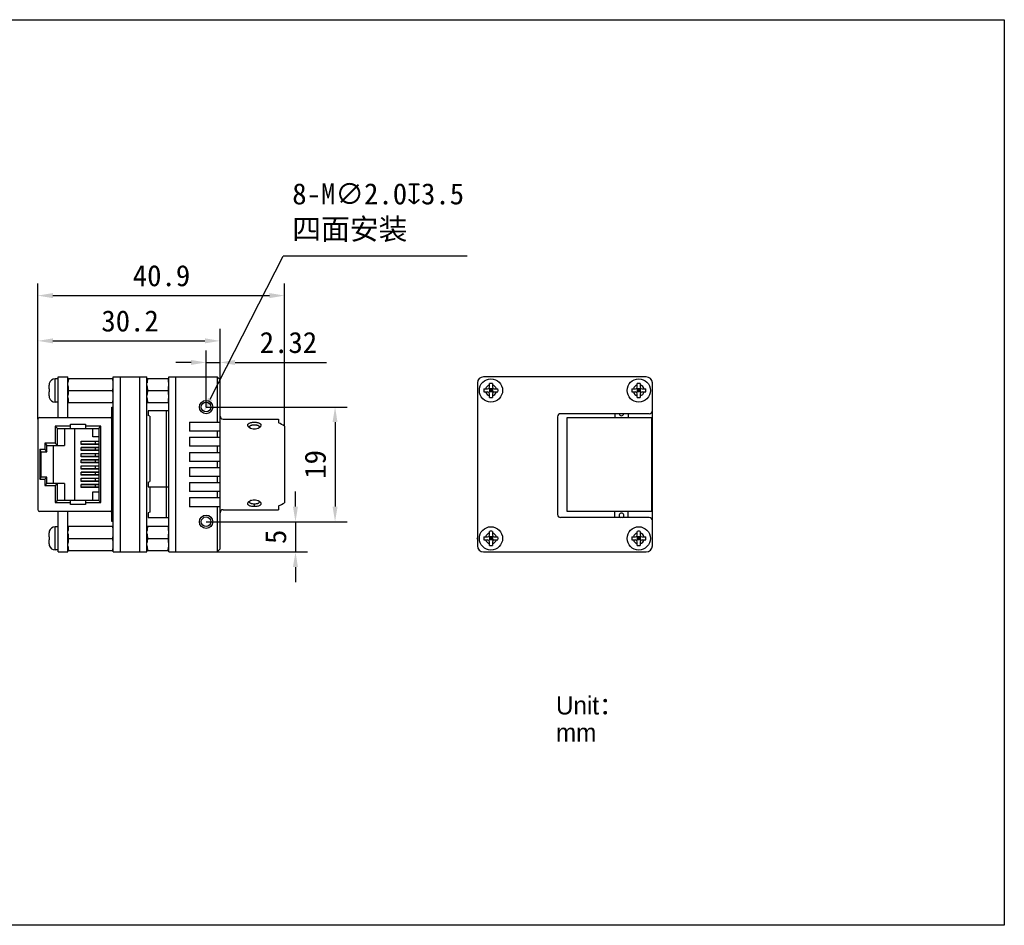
# Model space of a CAD drawing. Header units: millimetres. Extents: x 1 to 301, y 62 to 212.
# Tile 2 of 2: x 138 to 301, y 62 to 212. Entities that reach past the tile are written whole.
import ezdxf

# ---------------------------------------------------------------- set-up
doc = ezdxf.new("R2010")
doc.units = ezdxf.units.MM
doc.header["$LTSCALE"] = 16.335
doc.header["$PDMODE"] = 3
doc.header["$PDSIZE"] = 8
doc.layers.get('0').update_dxf_attribs({"linetype": 'CONTINUOUS'})
doc.layers.get('Defpoints').update_dxf_attribs({"linetype": 'CONTINUOUS'})
for name, color, linetype in [('00_COMPONENTS', 7, 'CONTINUOUS'), ('50_ALL_DETAILS', 7, 'CONTINUOUS'), ('51__DRAFT_DIMS', 7, 'CONTINUOUS')]:
    doc.layers.add(name, color=color, linetype=linetype)
doc.styles.add('HC_TEXTSTYLE', font='isocp', dxfattribs={"width": 0.667, "bigfont": 'hzfs'})
doc.styles.get("Standard").update_dxf_attribs({"font": 'simfang.ttf'})
doc.dimstyles.new('HC_SIZEDIM', dxfattribs={"dimtxt": 3.5, "dimasz": 2.5, "dimexe": 2, "dimexo": 0, "dimgap": 1.5, "dimtad": 1, "dimtih": 1, "dimtoh": 1, "dimdec": 1, "dimzin": 0, "dimdsep": 46, "dimtxsty": 'HC_TEXTSTYLE', "dimcen": 2.5, "dimclrd": 253, "dimclre": 253, "dimclrt": 253, "dimadec": 0, "dimazin": 0, "dimtfac": 0.714286, "dimtdec": 1, "dimtmove": 0, "dimatfit": 3, "dimfxl": 1, "dimtolj": 1, "dimtzin": 0, "dimarcsym": 0})

# ---------------------------------------------------------------- blocks, each defined once
blk = doc.blocks.new('*D6')
at = {"layer": '51__DRAFT_DIMS', "color": 253, "lineweight": -2}
for p in [(169.74, 149.18), (212.3, 172.86)]:
    blk.add_line(p, (181.83, 172.86), dxfattribs=at)
at = {"layer": '51__DRAFT_DIMS', "color": 253}
blk.add_solid([(169.37, 149.37), (170.11, 148.99), (168.6, 146.96)], dxfattribs=at)
at = {"layer": 'Defpoints', "color": 0}
for p in [(169.51, 148.74), (168.6, 146.96)]:
    blk.add_point(p, dxfattribs=at)
at = {"layer": '51__DRAFT_DIMS', "color": 253, "insert": (183.33, 184.92), "char_height": 3.5, "attachment_point": 1}
blk.add_mtext('\\A1;{8-M∅2.0{\\fgdt;x}3.5\\P四面安装}', dxfattribs=at)
blk = doc.blocks.new('*D8')
at = {"color": 253, "lineweight": -2}
for p, q in [((141.15, 145.82), (141.15, 160.81)), ((171.37, 152.35), (171.37, 160.81)), ((143.65, 158.81), (168.87, 158.81))]:
    blk.add_line(p, q, dxfattribs=at)
at = {"color": 253}
for points in [[(143.65, 159.23), (143.65, 158.4), (141.15, 158.81)], [(168.87, 158.4), (168.87, 159.23), (171.37, 158.81)]]:
    blk.add_solid(points, dxfattribs=at)
at = {"layer": 'Defpoints', "color": 0}
for p in [(171.37, 158.81), (171.37, 152.35), (141.15, 145.82)]:
    blk.add_point(p, dxfattribs=at)
at = {"color": 253, "insert": (156.45, 162.09), "char_height": 3.5, "attachment_point": 5}
blk.add_mtext('\\A1;30.2', dxfattribs=at)
blk = doc.blocks.new('*D9')
at = {"color": 253, "lineweight": -2}
for p, q in [((141.15, 145.82), (141.15, 168.31)), ((182.05, 144.69), (182.05, 168.31)), ((143.65, 166.31), (179.55, 166.31))]:
    blk.add_line(p, q, dxfattribs=at)
at = {"color": 253}
for points in [[(143.65, 166.73), (143.65, 165.89), (141.15, 166.31)], [(179.55, 165.89), (179.55, 166.73), (182.05, 166.31)]]:
    blk.add_solid(points, dxfattribs=at)
at = {"layer": 'Defpoints', "color": 0}
for p in [(182.05, 166.31), (141.15, 145.82), (182.05, 144.69)]:
    blk.add_point(p, dxfattribs=at)
at = {"color": 253, "insert": (161.66, 169.59), "char_height": 3.5, "attachment_point": 5}
blk.add_mtext('\\A1;40.9', dxfattribs=at)
blk = doc.blocks.new('*D28')
at = {"color": 253, "lineweight": -2}
for p, q in [((169.05, 147.85), (192.43, 147.85)), ((190.43, 145.35), (190.43, 131.35)), ((169.05, 128.85), (192.43, 128.85))]:
    blk.add_line(p, q, dxfattribs=at)
at = {"color": 253}
for points in [[(190.84, 145.35), (190.01, 145.35), (190.43, 147.85)], [(190.01, 131.35), (190.84, 131.35), (190.43, 128.85)]]:
    blk.add_solid(points, dxfattribs=at)
at = {"layer": 'Defpoints', "color": 0}
for p in [(169.05, 147.85), (169.05, 128.85), (190.43, 128.85)]:
    blk.add_point(p, dxfattribs=at)
at = {"color": 253, "insert": (187.16, 138.35), "char_height": 3.5, "attachment_point": 5, "rotation": 90}
blk.add_mtext('\\A1;19{}{{\\H0.7x;}{}}', dxfattribs=at)
blk = doc.blocks.new('*D29')
at = {"color": 253, "lineweight": -2}
for p, q in [((183.87, 131.35), (183.87, 133.85)), ((169.05, 128.85), (185.87, 128.85)), ((183.87, 128.85), (183.87, 123.85)), ((169.05, 123.85), (185.87, 123.85)), ((183.87, 121.35), (183.87, 118.85))]:
    blk.add_line(p, q, dxfattribs=at)
at = {"color": 253}
for points in [[(183.45, 131.35), (184.28, 131.35), (183.87, 128.85)], [(184.28, 121.35), (183.45, 121.35), (183.87, 123.85)]]:
    blk.add_solid(points, dxfattribs=at)
at = {"layer": 'Defpoints', "color": 0}
for p in [(169.05, 128.85), (169.05, 123.85), (183.87, 123.85)]:
    blk.add_point(p, dxfattribs=at)
at = {"color": 253, "insert": (180.6, 126.35), "char_height": 3.5, "attachment_point": 5, "rotation": 90}
blk.add_mtext('\\A1;5{}{{\\H0.7x;}{}}', dxfattribs=at)
blk = doc.blocks.new('*D30')
at = {"color": 253, "lineweight": -2}
for p, q in [((169.05, 147.85), (169.05, 157.24)), ((171.37, 152.35), (171.37, 157.24)), ((166.55, 155.24), (164.05, 155.24)), ((169.05, 155.24), (171.37, 155.24)), ((173.87, 155.24), (189.03, 155.24))]:
    blk.add_line(p, q, dxfattribs=at)
at = {"color": 253}
for points in [[(166.55, 154.82), (166.55, 155.65), (169.05, 155.24)], [(173.87, 155.65), (173.87, 154.82), (171.37, 155.24)]]:
    blk.add_solid(points, dxfattribs=at)
at = {"layer": 'Defpoints', "color": 0}
for p in [(171.37, 155.24), (171.37, 152.35), (169.05, 147.85)]:
    blk.add_point(p, dxfattribs=at)
at = {"color": 253, "insert": (182.7, 158.52), "char_height": 3.5, "attachment_point": 5}
blk.add_mtext('\\A1;2.32{}{{\\H0.7x;}{}}', dxfattribs=at)

msp = doc.modelspace()

# ---------------------------------------------------------------- linework, layer by layer
for p, q in [((1.365, 212.009), (301.365, 212.009)), ((301.365, 212.009), (301.365, 62.009)), ((301.365, 62.009), (1.365, 62.009))]:
    msp.add_line(p, q)
at = {"layer": '00_COMPONENTS', "color": 7}
for p, q in [((144.023, 148.672), (144.023, 152.522)), ((144.553, 152.522), (144.023, 152.522)), ((144.553, 146.122), (144.553, 152.847)), ((144.553, 152.847), (146.153, 152.847)), ((146.153, 146.122), (146.153, 152.847)), ((146.153, 152.597), (153.653, 152.597)), ((153.653, 152.847), (159.253, 152.847)), ((153.653, 123.847), (153.653, 152.847)), ((154.853, 123.847), (154.853, 152.847)), ((158.053, 123.847), (158.053, 152.847)), ((159.253, 123.847), (159.253, 152.847)), ((159.253, 152.597), (162.853, 152.597)), ((162.853, 152.847), (164.053, 152.847)), ((162.853, 123.847), (162.853, 152.847)), ((164.053, 123.847), (164.053, 152.847)), ((164.054, 152.847), (170.874, 152.847)), ((171.374, 152.347), (170.874, 152.847)), ((170.874, 152.847), (170.874, 145.347)), ((171.374, 124.347), (171.374, 152.347)), ((214.022, 151.846), (214.022, 124.846)), ((242.022, 152.846), (215.022, 152.846)), ((243.022, 124.846), (243.022, 151.846)), ((143.023, 150.847), (143.023, 151.488)), ((143.023, 150.847), (143.059, 150.847)), ((143.023, 149.707), (143.023, 150.347)), ((143.059, 150.347), (143.023, 150.347)), ((143.054, 151.767), (143.059, 151.761)), ((146.253, 150.597), (153.553, 150.597)), ((159.353, 150.597), (162.753, 150.597)), ((215.108, 150.846), (215.722, 150.846)), ((215.108, 150.346), (215.722, 150.346)), ((215.934, 150.934), (216.609, 150.258)), ((215.934, 150.258), (216.609, 150.934)), ((216.022, 151.146), (216.022, 151.76)), ((216.022, 150.846), (216.022, 150.346)), ((216.522, 150.846), (216.022, 150.846)), ((216.522, 150.596), (216.022, 150.596)), ((216.522, 150.346), (216.022, 150.346)), ((216.272, 150.846), (216.272, 150.346)), ((216.522, 151.76), (216.522, 151.146)), ((216.522, 150.846), (216.522, 150.346)), ((216.822, 150.846), (217.436, 150.846)), ((216.822, 150.346), (217.436, 150.346)), ((239.608, 150.846), (240.222, 150.846)), ((239.608, 150.346), (240.222, 150.346)), ((240.434, 150.934), (241.109, 150.258)), ((240.434, 150.258), (241.109, 150.934)), ((240.522, 151.146), (240.522, 151.76)), ((241.022, 150.846), (240.522, 150.846)), ((240.522, 150.846), (240.522, 150.346)), ((241.022, 150.596), (240.522, 150.596)), ((241.022, 150.346), (240.522, 150.346)), ((240.772, 150.846), (240.772, 150.346)), ((241.022, 151.76), (241.022, 151.146)), ((241.022, 150.846), (241.022, 150.346)), ((241.322, 150.846), (241.936, 150.846)), ((241.322, 150.346), (241.936, 150.346)), ((143.059, 149.433), (143.054, 149.428)), ((144.553, 148.672), (144.023, 148.672)), ((146.153, 148.597), (153.653, 148.597)), ((159.253, 148.597), (162.853, 148.597)), ((216.022, 149.432), (216.022, 150.046)), ((216.522, 150.046), (216.522, 149.432)), ((240.522, 149.432), (240.522, 150.046)), ((241.022, 150.046), (241.022, 149.432)), ((153.453, 147.822), (153.653, 147.822)), ((153.453, 128.872), (153.453, 147.822)), ((162.803, 147.227), (159.453, 147.227)), ((159.453, 147.227), (159.453, 146.427)), ((162.503, 129.547), (162.503, 147.227)), ((141.153, 145.822), (141.153, 130.872)), ((141.453, 146.122), (153.153, 146.122)), ((159.703, 146.327), (159.453, 146.427)), ((159.703, 146.327), (159.703, 135.527)), ((166.274, 145.347), (171.374, 145.347)), ((166.274, 145.347), (166.274, 143.847)), ((171.874, 145.847), (181.054, 145.847)), ((181.054, 145.847), (181.054, 145.221)), ((227.322, 146.246), (227.322, 130.046)), ((242.522, 146.746), (227.822, 146.746)), ((228.902, 146.121), (242.902, 146.121)), ((228.902, 130.571), (228.902, 146.121)), ((236.802, 146.746), (236.802, 146.121)), ((239.002, 146.746), (239.002, 146.121)), ((242.902, 146.121), (242.902, 130.571)), ((144.403, 144.307), (144.053, 144.657)), ((144.053, 144.657), (144.053, 141.847)), ((146.553, 144.657), (144.053, 144.657)), ((144.403, 141.497), (144.403, 144.307)), ((144.403, 144.307), (151.253, 144.307)), ((145.603, 144.307), (145.603, 141.497)), ((146.553, 145.007), (149.053, 145.007)), ((146.553, 144.307), (146.553, 145.007)), ((147.253, 144.307), (147.253, 132.387)), ((149.053, 145.007), (149.053, 144.307)), ((151.603, 144.657), (149.053, 144.657)), ((150.253, 142.907), (150.253, 144.307)), ((151.253, 144.307), (151.603, 144.657)), ((151.253, 144.307), (151.253, 132.387)), ((151.603, 132.037), (151.603, 144.657)), ((171.374, 143.847), (166.274, 143.847)), ((170.874, 143.847), (170.874, 142.847)), ((182.054, 144.691), (182.054, 132.003)), ((148.353, 142.172), (151.253, 142.172)), ((148.353, 141.662), (148.353, 142.172)), ((151.253, 142.157), (148.353, 142.157)), ((151.253, 142.907), (150.253, 142.907)), ((150.644, 142.157), (150.644, 141.707)), ((166.274, 142.847), (171.374, 142.847)), ((166.274, 142.847), (166.274, 141.347)), ((141.703, 140.447), (141.503, 140.797)), ((142.303, 140.797), (141.503, 140.797)), ((141.503, 140.797), (141.503, 135.897)), ((141.703, 140.447), (142.653, 140.447)), ((141.703, 136.247), (141.703, 140.447)), ((142.303, 141.847), (142.653, 141.497)), ((144.053, 141.847), (142.303, 141.847)), ((142.303, 141.847), (142.303, 140.797)), ((142.303, 140.797), (142.653, 140.447)), ((142.653, 141.497), (145.603, 141.497)), ((142.653, 140.447), (142.653, 141.497)), ((143.703, 141.497), (143.703, 135.197)), ((144.403, 141.497), (144.053, 141.847)), ((151.253, 141.707), (148.353, 141.707)), ((151.253, 141.662), (148.353, 141.662)), ((148.353, 141.152), (151.253, 141.152)), ((148.353, 140.642), (148.353, 141.152)), ((151.253, 141.137), (148.353, 141.137)), ((151.253, 140.687), (148.353, 140.687)), ((151.253, 140.642), (148.353, 140.642)), ((150.644, 141.137), (150.644, 140.687)), ((171.374, 141.347), (166.274, 141.347)), ((170.874, 141.347), (170.874, 140.347)), ((148.353, 140.132), (151.253, 140.132)), ((148.353, 139.622), (148.353, 140.132)), ((151.253, 140.117), (148.353, 140.117)), ((151.253, 139.667), (148.353, 139.667)), ((151.253, 139.622), (148.353, 139.622)), ((148.353, 139.112), (151.253, 139.112)), ((148.353, 138.602), (148.353, 139.112)), ((151.253, 139.097), (148.353, 139.097)), ((150.644, 140.117), (150.644, 139.667)), ((150.644, 139.097), (150.644, 138.647)), ((166.274, 140.347), (171.374, 140.347)), ((166.274, 140.347), (166.274, 138.847)), ((171.374, 138.847), (166.274, 138.847)), ((170.874, 138.847), (170.874, 137.847)), ((151.253, 138.647), (148.353, 138.647)), ((151.253, 138.602), (148.353, 138.602)), ((148.353, 138.092), (151.253, 138.092)), ((148.353, 137.582), (148.353, 138.092)), ((151.253, 138.077), (148.353, 138.077)), ((151.253, 137.627), (148.353, 137.627)), ((151.253, 137.582), (148.353, 137.582)), ((150.644, 138.077), (150.644, 137.627)), ((166.274, 137.847), (171.374, 137.847)), ((166.274, 137.847), (166.274, 136.347)), ((141.503, 135.897), (141.703, 136.247)), ((141.503, 135.897), (142.303, 135.897)), ((142.653, 136.247), (141.703, 136.247)), ((142.303, 135.897), (142.653, 136.247)), ((142.303, 135.897), (142.303, 134.847)), ((142.653, 135.197), (142.653, 136.247)), ((148.353, 137.072), (151.253, 137.072)), ((148.353, 136.562), (148.353, 137.072)), ((151.253, 137.057), (148.353, 137.057)), ((151.253, 136.607), (148.353, 136.607)), ((151.253, 136.562), (148.353, 136.562)), ((148.353, 136.052), (151.253, 136.052)), ((148.353, 135.542), (148.353, 136.052)), ((151.253, 136.037), (148.353, 136.037)), ((151.253, 135.587), (148.353, 135.587)), ((151.253, 135.542), (148.353, 135.542)), ((150.644, 137.057), (150.644, 136.607)), ((150.644, 136.037), (150.644, 135.587)), ((159.453, 135.427), (159.703, 135.527)), ((171.374, 136.347), (166.274, 136.347)), ((170.874, 136.347), (170.874, 135.347)), ((142.653, 135.197), (142.303, 134.847)), ((142.303, 134.847), (144.053, 134.847)), ((145.603, 135.197), (142.653, 135.197)), ((144.053, 134.847), (144.403, 135.197)), ((144.053, 134.847), (144.053, 132.037)), ((144.403, 132.387), (144.403, 135.197)), ((145.603, 135.197), (145.603, 132.387)), ((148.353, 135.032), (151.253, 135.032)), ((148.353, 134.522), (148.353, 135.032)), ((151.253, 135.017), (148.353, 135.017)), ((151.253, 134.567), (148.353, 134.567)), ((151.253, 134.522), (148.353, 134.522)), ((150.644, 135.017), (150.644, 134.567)), ((159.453, 135.427), (159.453, 134.627)), ((159.453, 134.627), (162.803, 134.627)), ((159.703, 134.627), (159.703, 130.447)), ((166.274, 135.347), (171.374, 135.347)), ((166.274, 135.347), (166.274, 133.847)), ((171.374, 133.847), (166.274, 133.847)), ((170.874, 133.847), (170.874, 132.847)), ((144.403, 132.387), (144.053, 132.037)), ((151.253, 132.387), (144.403, 132.387)), ((146.553, 131.687), (146.553, 132.387)), ((149.053, 132.387), (149.053, 131.687)), ((150.253, 133.787), (151.253, 133.787)), ((150.253, 132.387), (150.253, 133.787)), ((151.253, 132.387), (151.603, 132.037)), ((166.274, 132.847), (171.374, 132.847)), ((166.274, 132.847), (166.274, 131.347)), ((153.153, 130.572), (141.453, 130.572)), ((144.053, 132.037), (146.553, 132.037)), ((144.553, 123.847), (144.553, 130.572)), ((146.153, 123.847), (146.153, 130.572)), ((149.053, 131.687), (146.553, 131.687)), ((149.053, 132.037), (151.603, 132.037)), ((171.374, 131.347), (166.274, 131.347)), ((170.874, 131.347), (170.874, 123.847)), ((171.874, 130.847), (181.054, 130.847)), ((177.054, 131.355), (177.054, 131.785)), ((181.054, 131.473), (181.054, 130.847)), ((242.902, 130.571), (228.902, 130.571)), ((236.802, 129.546), (236.802, 130.571)), ((239.002, 129.546), (239.002, 130.571)), ((159.703, 130.447), (159.453, 130.347)), ((159.453, 130.347), (159.453, 129.547)), ((159.453, 129.547), (162.803, 129.547)), ((242.522, 129.546), (227.822, 129.546)), ((144.553, 128.022), (144.023, 128.022)), ((144.023, 124.172), (144.023, 128.022)), ((146.153, 128.097), (153.653, 128.097)), ((153.653, 128.872), (153.453, 128.872)), ((159.253, 128.097), (162.853, 128.097)), ((143.023, 126.347), (143.023, 126.988)), ((143.023, 126.347), (143.059, 126.347)), ((143.059, 125.847), (143.023, 125.847)), ((143.023, 125.207), (143.023, 125.847)), ((143.054, 127.267), (143.059, 127.261)), ((146.253, 126.097), (153.553, 126.097)), ((159.353, 126.097), (162.753, 126.097)), ((213.962, 126.096), (214.022, 126.199)), ((214.022, 125.993), (213.962, 126.096)), ((215.108, 126.346), (215.722, 126.346)), ((215.108, 125.846), (215.722, 125.846)), ((215.934, 126.434), (216.609, 125.758)), ((215.934, 125.758), (216.609, 126.434)), ((216.022, 126.646), (216.022, 127.26)), ((216.522, 126.346), (216.022, 126.346)), ((216.022, 126.346), (216.022, 125.846)), ((216.522, 126.096), (216.022, 126.096)), ((216.522, 125.846), (216.022, 125.846)), ((216.272, 126.346), (216.272, 125.846)), ((216.522, 127.26), (216.522, 126.646)), ((216.522, 126.346), (216.522, 125.846)), ((216.822, 126.346), (217.436, 126.346)), ((216.822, 125.846), (217.436, 125.846)), ((239.608, 126.346), (240.222, 126.346)), ((239.608, 125.846), (240.222, 125.846)), ((240.434, 126.434), (241.109, 125.758)), ((240.434, 125.758), (241.109, 126.434)), ((240.522, 126.646), (240.522, 127.26)), ((241.022, 126.346), (240.522, 126.346)), ((240.522, 126.346), (240.522, 125.846)), ((241.022, 126.096), (240.522, 126.096)), ((241.022, 125.846), (240.522, 125.846)), ((240.772, 126.346), (240.772, 125.846)), ((241.022, 127.26), (241.022, 126.646)), ((241.022, 126.346), (241.022, 125.846)), ((241.322, 126.346), (241.936, 126.346)), ((241.322, 125.846), (241.936, 125.846)), ((143.059, 124.933), (143.054, 124.928)), ((144.553, 124.172), (144.023, 124.172)), ((146.153, 124.097), (153.653, 124.097)), ((159.253, 124.097), (162.853, 124.097)), ((171.374, 124.347), (170.874, 123.847)), ((216.022, 124.932), (216.022, 125.546)), ((216.522, 125.546), (216.522, 124.932)), ((240.522, 124.932), (240.522, 125.546)), ((241.022, 125.546), (241.022, 124.932)), ((144.553, 123.847), (146.153, 123.847)), ((153.653, 123.847), (159.253, 123.847)), ((162.853, 123.847), (164.053, 123.847)), ((164.053, 123.847), (170.874, 123.847)), ((215.022, 123.846), (242.022, 123.846))]:
    msp.add_line(p, q, dxfattribs=at)
for centre, radius in [((216.272, 150.596), 1.925), ((240.772, 150.596), 1.925), ((169.054, 147.847), 1.1), ((169.054, 147.847), 0.8), ((169.054, 128.847), 1.1), ((169.054, 128.847), 0.8), ((216.272, 126.096), 1.925), ((240.772, 126.096), 1.925)]:
    msp.add_circle(centre, radius, dxfattribs=at)
for centre, radius, start, end in [((144.023, 151.522), 1, 90, 165.84067), ((215.022, 151.846), 1, 90, 180), ((242.022, 151.846), 1, 0, 90), ((148.548, 150.597), 5.494, 177.39191, 182.60809), ((220.596, 150.596), 5.494, 177.39191, 182.60809), ((216.272, 150.596), 0.925, 105.68035, 164.31965), ((216.272, 150.596), 0.925, 195.68035, 254.31965), ((215.722, 151.146), 0.3, 270, 0), ((215.722, 150.046), 0.3, 0, 90), ((216.268, 146.274), 5.492, 89.96526, 92.57437), ((216.275, 146.274), 5.492, 87.42563, 90.03474), ((216.272, 150.596), 0.925, 15.68035, 74.31965), ((216.822, 151.146), 0.3, 180, 270), ((216.272, 150.596), 0.925, 285.68035, 344.31965), ((216.822, 150.046), 0.3, 90, 180), ((211.947, 150.596), 5.494, 357.39191, 2.60809), ((245.096, 150.596), 5.494, 177.39191, 182.60809), ((240.772, 150.596), 0.925, 105.68035, 164.31965), ((240.772, 150.596), 0.925, 195.68035, 254.31965), ((240.222, 151.146), 0.3, 270, 0), ((240.222, 150.046), 0.3, 0, 90), ((240.768, 146.274), 5.492, 89.96526, 92.57437), ((240.775, 146.274), 5.492, 87.42563, 90.03474), ((240.772, 150.596), 0.925, 15.68035, 74.31965), ((241.322, 151.146), 0.3, 180, 270), ((240.772, 150.596), 0.925, 285.68035, 344.31965), ((241.322, 150.046), 0.3, 90, 180), ((236.447, 150.596), 5.494, 357.39191, 2.60809), ((144.023, 149.672), 1, 194.15933, 270), ((216.268, 154.918), 5.492, 267.42563, 270.03474), ((216.275, 154.918), 5.492, 269.96526, 272.57437), ((240.768, 154.918), 5.492, 267.42563, 270.03474), ((240.775, 154.918), 5.492, 269.96526, 272.57437), ((242.522, 147.246), 0.5, 270, 0), ((141.453, 145.822), 0.3, 90, 180), ((153.153, 145.822), 0.3, 0, 90), ((171.874, 146.347), 0.5, 180, 270), ((227.822, 146.246), 0.5, 90, 180), ((237.902, 146.821), 0.4, 190.80758, 349.19243), ((176.788, 144.782), 0.597, 224.8683, 227.96617), ((177.319, 144.782), 0.598, 312.05354, 314.90664), ((176.788, 131.912), 0.598, 132.05151, 134.91361), ((177.32, 131.912), 0.597, 44.86411, 47.96487), ((141.453, 130.872), 0.3, 180, 270), ((153.153, 130.872), 0.3, 270, 0), ((171.874, 130.347), 0.5, 90, 180), ((227.822, 130.046), 0.5, 180, 270), ((237.902, 129.871), 0.4, 305.55174, 234.44873), ((242.522, 129.046), 0.5, 0, 90), ((144.023, 127.022), 1, 90, 165.84067), ((148.548, 126.097), 5.494, 177.39191, 182.60809), ((220.596, 126.096), 5.494, 177.39191, 182.60809), ((216.272, 126.096), 0.925, 105.68035, 164.31965), ((216.272, 126.096), 0.925, 195.68035, 254.31965), ((215.722, 126.646), 0.3, 270, 0), ((215.722, 125.546), 0.3, 0, 90), ((216.268, 121.774), 5.492, 89.96526, 92.57437), ((216.275, 121.774), 5.492, 87.42563, 90.03474), ((216.272, 126.096), 0.925, 15.68035, 74.31965), ((216.822, 126.646), 0.3, 180, 270), ((216.272, 126.096), 0.925, 285.68035, 344.31965), ((216.822, 125.546), 0.3, 90, 180), ((211.947, 126.096), 5.494, 357.39191, 2.60809), ((245.096, 126.096), 5.494, 177.39191, 182.60809), ((240.772, 126.096), 0.925, 105.68035, 164.31965), ((240.772, 126.096), 0.925, 195.68035, 254.31965), ((240.222, 126.646), 0.3, 270, 0), ((240.222, 125.546), 0.3, 0, 90), ((240.768, 121.774), 5.492, 89.96526, 92.57437), ((240.775, 121.774), 5.492, 87.42563, 90.03474), ((240.772, 126.096), 0.925, 15.68035, 74.31965), ((241.322, 126.646), 0.3, 180, 270), ((240.772, 126.096), 0.925, 285.68035, 344.31965), ((241.322, 125.546), 0.3, 90, 180), ((236.447, 126.096), 5.494, 357.39191, 2.60809), ((144.023, 125.172), 1, 194.15933, 270), ((215.022, 124.846), 1, 180, 270), ((216.268, 130.418), 5.492, 267.42563, 270.03474), ((216.275, 130.418), 5.492, 269.96526, 272.57437), ((240.768, 130.418), 5.492, 267.42563, 270.03474), ((240.775, 130.418), 5.492, 269.96526, 272.57437), ((242.022, 124.846), 1, 270, 0)]:
    msp.add_arc(centre, radius, start, end, dxfattribs=at)
for start_param, end_param in [(-0.5625362, -0.4115168), (-2.7300758, -2.5790564)]:
    msp.add_ellipse((178.054, 138.347), major_axis=(0, 7.5), ratio=1, start_param=start_param, end_param=end_param, dxfattribs=at)
for points, knots in [([(146.253, 152.597), (146.241, 152.541), (146.195, 152.315), (146.17, 152.085), (146.16, 151.913)], [0, 0, 0, 0, 0.2506847, 1, 1, 1, 1]), ([(153.647, 151.913), (153.643, 151.971), (153.626, 152.2), (153.591, 152.429), (153.553, 152.597)], [0, 0, 0, 0, 0.2496579, 1, 1, 1, 1]), ([(159.353, 152.597), (159.34, 152.539), (159.293, 152.305), (159.268, 152.067), (159.259, 151.888)], [0, 0, 0, 0, 0.2506925, 1, 1, 1, 1]), ([(162.848, 151.888), (162.845, 151.948), (162.828, 152.186), (162.793, 152.423), (162.753, 152.597)], [0, 0, 0, 0, 0.2496695, 1, 1, 1, 1]), ([(146.153, 151.429), (146.158, 151.289), (146.177, 151.01), (146.222, 150.734), (146.253, 150.597)], [0, 0, 0, 0, 0.499324, 1, 1, 1, 1]), ([(146.253, 150.597), (146.222, 150.461), (146.177, 150.184), (146.158, 149.905), (146.153, 149.765)], [0, 0, 0, 0, 0.500676, 1, 1, 1, 1]), ([(153.553, 150.597), (153.584, 150.734), (153.63, 151.01), (153.649, 151.289), (153.653, 151.429)], [0, 0, 0, 0, 0.500676, 1, 1, 1, 1]), ([(153.653, 149.765), (153.649, 149.905), (153.63, 150.184), (153.584, 150.461), (153.553, 150.597)], [0, 0, 0, 0, 0.499324, 1, 1, 1, 1]), ([(159.253, 151.429), (159.258, 151.289), (159.277, 151.01), (159.322, 150.734), (159.353, 150.597)], [0, 0, 0, 0, 0.499324, 1, 1, 1, 1]), ([(159.353, 150.597), (159.322, 150.461), (159.277, 150.184), (159.258, 149.905), (159.253, 149.765)], [0, 0, 0, 0, 0.500676, 1, 1, 1, 1]), ([(162.753, 150.597), (162.784, 150.734), (162.83, 151.01), (162.849, 151.289), (162.853, 151.429)], [0, 0, 0, 0, 0.500676, 1, 1, 1, 1]), ([(162.853, 149.765), (162.849, 149.905), (162.83, 150.184), (162.784, 150.461), (162.753, 150.597)], [0, 0, 0, 0, 0.499324, 1, 1, 1, 1]), ([(146.153, 149.429), (146.158, 149.289), (146.177, 149.01), (146.222, 148.734), (146.253, 148.597)], [0, 0, 0, 0, 0.4993179, 1, 1, 1, 1]), ([(153.553, 148.597), (153.584, 148.734), (153.63, 149.01), (153.649, 149.289), (153.653, 149.429)], [0, 0, 0, 0, 0.5006821, 1, 1, 1, 1]), ([(159.253, 149.429), (159.258, 149.289), (159.277, 149.01), (159.322, 148.734), (159.353, 148.597)], [0, 0, 0, 0, 0.4993264, 1, 1, 1, 1]), ([(162.753, 148.597), (162.784, 148.734), (162.83, 149.01), (162.849, 149.289), (162.853, 149.429)], [0, 0, 0, 0, 0.5006736, 1, 1, 1, 1]), ([(176.17, 144.474), (176.114, 144.52), (176.041, 144.595), (175.978, 144.711), (175.954, 144.795), (175.952, 144.878), (175.974, 144.958), (176.017, 145.031), (176.081, 145.097), (176.162, 145.155), (176.299, 145.225), (176.503, 145.288), (176.771, 145.33), (176.959, 145.339), (177.054, 145.339)], [0, 0, 0, 0, 0.1230726, 0.176575, 0.2255139, 0.2715353, 0.3169836, 0.3644523, 0.4160351, 0.4729572, 0.535742, 0.6780586, 0.8370581, 1, 1, 1, 1]), ([(177.054, 145.339), (177.15, 145.339), (177.34, 145.33), (177.608, 145.287), (177.811, 145.224), (177.947, 145.154), (178.028, 145.096), (178.092, 145.03), (178.135, 144.956), (178.156, 144.877), (178.154, 144.794), (178.13, 144.71), (178.066, 144.594), (177.993, 144.519), (177.937, 144.474)], [0, 0, 0, 0, 0.1656612, 0.3238544, 0.46534, 0.5280015, 0.5847847, 0.6361485, 0.6834528, 0.7288243, 0.7747764, 0.8236487, 0.8771432, 1, 1, 1, 1]), ([(176.262, 144.408), (176.254, 144.413), (176.222, 144.434), (176.192, 144.457), (176.17, 144.474)], [0, 0, 0, 0, 0.256005, 1, 1, 1, 1]), ([(176.254, 144.583), (176.254, 144.609), (176.265, 144.663), (176.317, 144.734), (176.397, 144.792), (176.501, 144.836), (176.624, 144.87), (176.809, 144.901), (176.955, 144.909), (177.054, 144.909)], [0, 0, 0, 0, 0.0840184, 0.1730889, 0.2759016, 0.3959862, 0.5329701, 0.6838035, 1, 1, 1, 1]), ([(176.266, 144.51), (176.264, 144.516), (176.257, 144.54), (176.254, 144.564), (176.254, 144.583)], [0, 0, 0, 0, 0.2603534, 1, 1, 1, 1]), ([(177.054, 144.193), (176.911, 144.193), (176.634, 144.229), (176.374, 144.336), (176.262, 144.408)], [0, 0, 0, 0, 0.5181646, 1, 1, 1, 1]), ([(176.365, 144.361), (176.353, 144.372), (176.313, 144.417), (176.28, 144.469), (176.266, 144.51)], [0, 0, 0, 0, 0.2760471, 1, 1, 1, 1]), ([(177.054, 144.909), (177.153, 144.909), (177.3, 144.901), (177.486, 144.87), (177.608, 144.836), (177.711, 144.791), (177.791, 144.734), (177.842, 144.663), (177.854, 144.609), (177.854, 144.583)], [0, 0, 0, 0, 0.3195675, 0.4690424, 0.605165, 0.7249585, 0.8274438, 0.9161743, 1, 1, 1, 1]), ([(177.846, 144.408), (177.733, 144.336), (177.473, 144.228), (177.196, 144.193), (177.054, 144.193)], [0, 0, 0, 0, 0.4861182, 1, 1, 1, 1]), ([(177.841, 144.508), (177.836, 144.495), (177.813, 144.44), (177.774, 144.392), (177.741, 144.359)], [0, 0, 0, 0, 0.2261154, 1, 1, 1, 1]), ([(177.854, 144.583), (177.854, 144.576), (177.853, 144.551), (177.847, 144.526), (177.841, 144.508)], [0, 0, 0, 0, 0.2412841, 1, 1, 1, 1]), ([(177.937, 144.474), (177.93, 144.468), (177.901, 144.445), (177.87, 144.424), (177.846, 144.408)], [0, 0, 0, 0, 0.2438363, 1, 1, 1, 1]), ([(177.054, 131.355), (176.957, 131.355), (176.768, 131.365), (176.5, 131.407), (176.296, 131.471), (176.161, 131.54), (176.079, 131.599), (176.016, 131.665), (175.973, 131.738), (175.952, 131.817), (175.954, 131.9), (175.978, 131.984), (176.041, 132.1), (176.115, 132.175), (176.17, 132.22)], [0, 0, 0, 0, 0.1656499, 0.3238535, 0.4653381, 0.5280005, 0.5847837, 0.6361459, 0.683449, 0.7288202, 0.7747737, 0.8236479, 0.877141, 1, 1, 1, 1]), ([(176.17, 132.22), (176.177, 132.226), (176.207, 132.249), (176.238, 132.271), (176.262, 132.286)], [0, 0, 0, 0, 0.2438455, 1, 1, 1, 1]), ([(176.262, 132.286), (176.375, 132.358), (176.635, 132.466), (176.912, 132.501), (177.054, 132.501)], [0, 0, 0, 0, 0.4859351, 1, 1, 1, 1]), ([(176.267, 132.186), (176.271, 132.199), (176.295, 132.254), (176.333, 132.302), (176.366, 132.335)], [0, 0, 0, 0, 0.2261227, 1, 1, 1, 1]), ([(177.054, 132.501), (177.197, 132.501), (177.474, 132.466), (177.734, 132.358), (177.846, 132.286)], [0, 0, 0, 0, 0.5181852, 1, 1, 1, 1]), ([(177.938, 132.22), (177.993, 132.175), (178.067, 132.099), (178.13, 131.983), (178.154, 131.899), (178.155, 131.816), (178.134, 131.737), (178.091, 131.664), (178.027, 131.598), (177.945, 131.539), (177.809, 131.47), (177.605, 131.407), (177.337, 131.364), (177.149, 131.355), (177.054, 131.355)], [0, 0, 0, 0, 0.1230706, 0.1765757, 0.2255164, 0.2715383, 0.3169859, 0.3644538, 0.4160357, 0.472956, 0.5357398, 0.6780662, 0.8370667, 1, 1, 1, 1]), ([(177.743, 132.334), (177.755, 132.322), (177.795, 132.278), (177.828, 132.225), (177.841, 132.184)], [0, 0, 0, 0, 0.276037, 1, 1, 1, 1]), ([(177.846, 132.286), (177.854, 132.281), (177.885, 132.26), (177.916, 132.238), (177.938, 132.22)], [0, 0, 0, 0, 0.2560128, 1, 1, 1, 1]), ([(176.254, 132.112), (176.254, 132.118), (176.255, 132.143), (176.261, 132.168), (176.267, 132.186)], [0, 0, 0, 0, 0.2412895, 1, 1, 1, 1]), ([(177.054, 131.785), (176.954, 131.785), (176.808, 131.793), (176.622, 131.825), (176.499, 131.858), (176.397, 131.903), (176.317, 131.96), (176.265, 132.031), (176.254, 132.086), (176.254, 132.112)], [0, 0, 0, 0, 0.3195613, 0.4690468, 0.6051678, 0.7249623, 0.8274457, 0.9161733, 1, 1, 1, 1]), ([(177.854, 132.112), (177.854, 132.086), (177.842, 132.031), (177.79, 131.96), (177.71, 131.903), (177.607, 131.858), (177.484, 131.824), (177.298, 131.793), (177.152, 131.785), (177.054, 131.785)], [0, 0, 0, 0, 0.0840182, 0.1730872, 0.2758967, 0.3959803, 0.5329749, 0.6838146, 1, 1, 1, 1]), ([(177.841, 132.184), (177.843, 132.178), (177.85, 132.155), (177.854, 132.13), (177.854, 132.112)], [0, 0, 0, 0, 0.2603517, 1, 1, 1, 1]), ([(146.253, 128.097), (146.222, 127.961), (146.177, 127.684), (146.158, 127.405), (146.153, 127.265)], [0, 0, 0, 0, 0.5006823, 1, 1, 1, 1]), ([(153.653, 127.265), (153.649, 127.405), (153.63, 127.684), (153.584, 127.961), (153.553, 128.097)], [0, 0, 0, 0, 0.4993177, 1, 1, 1, 1]), ([(159.353, 128.097), (159.322, 127.961), (159.277, 127.684), (159.258, 127.405), (159.253, 127.265)], [0, 0, 0, 0, 0.5006737, 1, 1, 1, 1]), ([(162.853, 127.265), (162.849, 127.405), (162.83, 127.684), (162.784, 127.961), (162.753, 128.097)], [0, 0, 0, 0, 0.4993263, 1, 1, 1, 1]), ([(146.153, 126.929), (146.158, 126.789), (146.177, 126.51), (146.222, 126.234), (146.253, 126.097)], [0, 0, 0, 0, 0.499324, 1, 1, 1, 1]), ([(146.253, 126.097), (146.222, 125.961), (146.177, 125.684), (146.158, 125.405), (146.153, 125.265)], [0, 0, 0, 0, 0.500676, 1, 1, 1, 1]), ([(153.553, 126.097), (153.584, 126.234), (153.63, 126.51), (153.649, 126.789), (153.653, 126.929)], [0, 0, 0, 0, 0.500676, 1, 1, 1, 1]), ([(153.647, 125.404), (153.644, 125.463), (153.626, 125.695), (153.592, 125.927), (153.553, 126.097)], [0, 0, 0, 0, 0.249664, 1, 1, 1, 1]), ([(159.253, 126.929), (159.258, 126.789), (159.277, 126.51), (159.322, 126.234), (159.353, 126.097)], [0, 0, 0, 0, 0.499324, 1, 1, 1, 1]), ([(159.353, 126.097), (159.34, 126.04), (159.295, 125.812), (159.269, 125.579), (159.259, 125.405)], [0, 0, 0, 0, 0.2506851, 1, 1, 1, 1]), ([(162.753, 126.097), (162.784, 126.234), (162.83, 126.51), (162.849, 126.789), (162.853, 126.929)], [0, 0, 0, 0, 0.500676, 1, 1, 1, 1]), ([(162.853, 125.265), (162.849, 125.405), (162.83, 125.684), (162.784, 125.961), (162.753, 126.097)], [0, 0, 0, 0, 0.499324, 1, 1, 1, 1]), ([(146.16, 124.78), (146.163, 124.723), (146.181, 124.493), (146.215, 124.265), (146.253, 124.097)], [0, 0, 0, 0, 0.2496578, 1, 1, 1, 1]), ([(153.553, 124.097), (153.584, 124.234), (153.63, 124.51), (153.649, 124.789), (153.653, 124.929)], [0, 0, 0, 0, 0.5006821, 1, 1, 1, 1]), ([(159.253, 124.929), (159.258, 124.789), (159.277, 124.51), (159.322, 124.234), (159.353, 124.097)], [0, 0, 0, 0, 0.4993264, 1, 1, 1, 1]), ([(162.753, 124.097), (162.766, 124.155), (162.813, 124.389), (162.838, 124.627), (162.848, 124.805)], [0, 0, 0, 0, 0.2506917, 1, 1, 1, 1])]:
    msp.add_open_spline(points, degree=3, knots=knots, dxfattribs=at)
for points in [[(143.059, 151.761), (143.035, 151.672), (143.023, 151.58), (143.023, 151.488)], [(143.023, 149.707), (143.023, 149.615), (143.035, 149.522), (143.059, 149.433)], [(143.059, 127.261), (143.035, 127.172), (143.023, 127.08), (143.023, 126.988)], [(143.023, 125.207), (143.023, 125.115), (143.035, 125.022), (143.059, 124.933)]]:
    msp.add_open_spline(points, degree=3, dxfattribs=at)

# ---------------------------------------------------------------- texts
at = {"layer": '50_ALL_DETAILS', "color": 7, "insert": (227.051, 99.928), "char_height": 3, "width": 15.42188, "attachment_point": 1, "line_spacing_factor": 0.9}
msp.add_mtext('{\\fFZLanTingHei-R-GBK|b0|i0|c134|p2;\\C252;Unit：mm}', dxfattribs=at)

# ---------------------------------------------------------------- dimensions: what is measured, and where the dimension line sits
for base, p2, picture, middle in [((182.054, 166.312), (182.054, 144.691), '*D9', (161.662, 166.312)), ((171.374, 158.815), (171.374, 152.347), '*D8', (156.447, 158.815))]:
    dim = msp.add_linear_dim(base=base, p1=(141.153, 145.822), p2=p2, dimstyle='HC_SIZEDIM', override={"dimtxsty": 'STANDARD'})
    dim.commit()
    dim.dimension.update_dxf_attribs({"geometry": picture, "text_midpoint": middle, "dimtype": 160})
dim = msp.add_linear_dim(base=(171.374, 155.236), p1=(169.054, 147.847), p2=(171.374, 152.347), text='<>{}{{\\H0.7x;}{}}', dimstyle='HC_SIZEDIM', override={"dimtih": 0, "dimdec": 2, "dimtxsty": 'STANDARD'})
dim.commit()
dim.dimension.update_dxf_attribs({"geometry": '*D30', "text_midpoint": (182.704, 158.516)})
dim = msp.add_linear_dim(base=(190.428, 128.847), p1=(169.054, 147.847), p2=(169.054, 128.847), angle=90, text='<>{}{{\\H0.7x;}{}}', dimstyle='HC_SIZEDIM', override={"dimtih": 0, "dimdec": 0, "dimtxsty": 'STANDARD'})
dim.commit()
dim.dimension.update_dxf_attribs({"geometry": '*D28', "text_midpoint": (190.428, 138.347), "dimtype": 160})
dim = msp.add_linear_dim(base=(183.866, 123.847), p1=(169.054, 128.847), p2=(169.054, 123.847), angle=90, text='<>{}{{\\H0.7x;}{}}', dimstyle='HC_SIZEDIM', override={"dimtih": 0, "dimdec": 0, "dimtxsty": 'STANDARD'})
dim.commit()
dim.dimension.update_dxf_attribs({"geometry": '*D29', "text_midpoint": (180.596, 126.347)})
at = {"layer": '51__DRAFT_DIMS', "color": 4}
dim = msp.add_diameter_dim_2p(p1=(169.509, 148.738), p2=(168.599, 146.957), text='{8-M<>{\\fgdt;x}3.5\\P四面安装}', dimstyle='HC_SIZEDIM', override={"dimtih": 1, "dimtoh": 1, "dimtxsty": 'STANDARD'}, dxfattribs=at)
dim.commit()
dim.dimension.update_dxf_attribs({"geometry": '*D6', "text_midpoint": (197.819, 172.864), "dimtype": 163})

doc.saveas('drawing.dxf')
